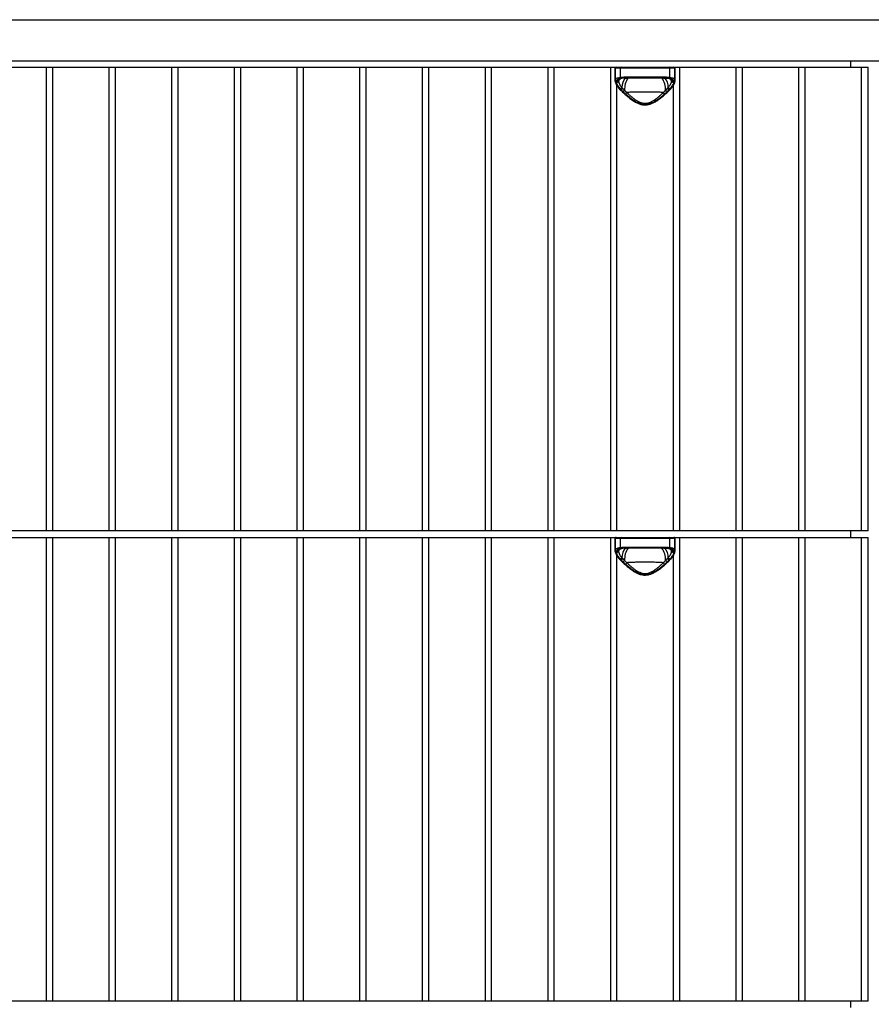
# Model space of a CAD drawing. Header units: inches. Extents: x 2094 to 2277, y 468 to 540.
# Tile 3 of 8: x 2109 to 2125, y 486 to 504. Entities that reach past the tile are written whole.
import ezdxf

# ---------------------------------------------------------------- set-up
doc = ezdxf.new("R2010")
doc.units = ezdxf.units.IN
doc.header["$MEASUREMENT"] = 0

# ---------------------------------------------------------------- blocks, each defined once
blk = doc.blocks.new('Murmur 6 Drawer Dresser_Front')
at = {"linetype": 'Continuous', "lineweight": 25}
for p, q in [((-9.804, 35.434), (52.326, 35.434)), ((-9.804, 34.686), (52.326, 34.686)), ((20.887, 34.568), (20.887, 34.686)), ((-9.804, 34.568), (21.202, 34.568)), ((6.218, 26.117), (6.218, 34.568)), ((6.325, 34.568), (6.325, 26.117)), ((7.361, 26.117), (7.361, 34.568)), ((7.468, 34.568), (7.468, 26.117)), ((8.505, 26.117), (8.505, 34.568)), ((8.612, 34.568), (8.612, 26.117)), ((9.648, 26.117), (9.648, 34.568)), ((9.756, 34.568), (9.756, 26.117)), ((10.792, 26.117), (10.792, 34.568)), ((10.899, 34.568), (10.899, 26.117)), ((11.936, 26.117), (11.936, 34.568)), ((12.043, 34.568), (12.043, 26.117)), ((13.079, 26.117), (13.079, 34.568)), ((13.186, 34.568), (13.186, 26.117)), ((14.223, 26.117), (14.223, 34.568)), ((14.33, 34.568), (14.33, 26.117)), ((15.366, 26.117), (15.366, 34.568)), ((15.474, 34.568), (15.474, 26.117)), ((16.51, 26.117), (16.51, 34.568)), ((16.59, 34.549), (16.59, 34.32)), ((17.681, 34.549), (16.59, 34.549)), ((16.591, 34.332), (16.591, 34.549)), ((16.683, 34.549), (16.683, 34.384)), ((17.588, 34.384), (17.588, 34.549)), ((17.68, 34.549), (17.68, 34.332)), ((17.681, 34.32), (17.681, 34.549)), ((17.761, 34.568), (17.761, 26.117)), ((18.797, 26.117), (18.797, 34.568)), ((18.904, 34.568), (18.904, 26.117)), ((19.941, 26.117), (19.941, 34.568)), ((20.048, 34.568), (20.048, 26.117)), ((21.084, 26.117), (21.084, 34.568)), ((21.202, 26.117), (21.202, 34.568)), ((16.689, 34.363), (16.656, 34.339)), ((16.676, 34.358), (16.656, 34.339)), ((16.697, 34.365), (16.705, 34.366)), ((16.779, 34.37), (16.795, 34.371)), ((16.818, 34.391), (17.453, 34.391)), ((17.443, 34.371), (16.828, 34.371)), ((17.475, 34.371), (17.56, 34.366)), ((17.56, 34.367), (17.571, 34.365)), ((17.566, 34.366), (17.574, 34.365)), ((17.614, 34.339), (17.582, 34.363)), ((17.614, 34.339), (17.595, 34.358)), ((16.617, 34.24), (16.617, 26.117)), ((16.683, 34.156), (16.683, 34.156)), ((17.587, 34.156), (17.587, 34.156)), ((17.654, 26.117), (17.654, 34.24)), ((21.202, 26.117), (-9.804, 26.117)), ((20.887, 25.998), (20.887, 26.117)), ((-9.804, 25.998), (21.202, 25.998)), ((6.218, 17.547), (6.218, 25.998)), ((6.325, 25.998), (6.325, 17.547)), ((7.361, 17.547), (7.361, 25.998)), ((7.468, 25.998), (7.468, 17.547)), ((8.505, 17.547), (8.505, 25.998)), ((8.612, 25.998), (8.612, 17.547)), ((9.648, 17.547), (9.648, 25.998)), ((9.756, 25.998), (9.756, 17.547)), ((10.792, 17.547), (10.792, 25.998)), ((10.899, 25.998), (10.899, 17.547)), ((11.936, 17.547), (11.936, 25.998)), ((12.043, 25.998), (12.043, 17.547)), ((13.079, 17.547), (13.079, 25.998)), ((13.186, 25.998), (13.186, 17.547)), ((14.223, 17.547), (14.223, 25.998)), ((14.33, 25.998), (14.33, 17.547)), ((15.366, 17.547), (15.366, 25.998)), ((15.474, 25.998), (15.474, 17.547)), ((16.51, 17.547), (16.51, 25.998)), ((16.59, 25.979), (16.59, 25.75)), ((17.681, 25.979), (16.59, 25.979)), ((16.591, 25.762), (16.591, 25.979)), ((16.683, 25.979), (16.683, 25.814)), ((17.588, 25.814), (17.588, 25.979)), ((17.68, 25.979), (17.68, 25.762)), ((17.681, 25.75), (17.681, 25.979)), ((17.761, 25.998), (17.761, 17.547)), ((18.797, 17.547), (18.797, 25.998)), ((18.904, 25.998), (18.904, 17.547)), ((19.941, 17.547), (19.941, 25.998)), ((20.048, 25.998), (20.048, 17.547)), ((21.084, 17.547), (21.084, 25.998)), ((21.202, 17.547), (21.202, 25.998)), ((16.617, 25.67), (16.617, 17.547)), ((16.689, 25.793), (16.656, 25.77)), ((16.676, 25.788), (16.656, 25.77)), ((16.697, 25.795), (16.705, 25.796)), ((16.779, 25.8), (16.795, 25.801)), ((16.818, 25.821), (17.453, 25.821)), ((17.443, 25.802), (16.828, 25.802)), ((17.475, 25.801), (17.56, 25.796)), ((17.56, 25.797), (17.571, 25.795)), ((17.566, 25.796), (17.574, 25.795)), ((17.614, 25.77), (17.582, 25.793)), ((17.614, 25.77), (17.595, 25.788)), ((17.654, 17.547), (17.654, 25.671)), ((16.683, 25.586), (16.683, 25.586)), ((17.587, 25.586), (17.587, 25.586)), ((21.202, 17.547), (-9.804, 17.547)), ((20.887, 17.429), (20.887, 17.547))]:
    blk.add_line(p, q, dxfattribs=at)
at = {"linetype": 'Continuous', "lineweight": 25, "flags": 128}
for points in [[(16.818, 34.391), (16.818, 34.387), (16.818, 34.384), (16.819, 34.38), (16.821, 34.377), (16.822, 34.375), (16.824, 34.373), (16.826, 34.372), (16.828, 34.371)], [(17.453, 34.391), (17.453, 34.387), (17.452, 34.384), (17.451, 34.38), (17.45, 34.377), (17.449, 34.375), (17.447, 34.373), (17.445, 34.372), (17.443, 34.371)], [(16.818, 25.821), (16.818, 25.817), (16.818, 25.814), (16.819, 25.81), (16.821, 25.807), (16.822, 25.805), (16.824, 25.803), (16.826, 25.802), (16.828, 25.802)], [(17.453, 25.821), (17.453, 25.817), (17.452, 25.814), (17.451, 25.81), (17.45, 25.807), (17.449, 25.805), (17.447, 25.803), (17.445, 25.802), (17.443, 25.802)]]:
    blk.add_lwpolyline(points, dxfattribs=at)
at = {"linetype": 'Continuous', "lineweight": 25}
for centre, radius, start, end in [((16.61, 34.549), 0.0197, 90, 180), ((16.611, 34.549), 0.0197, 90.0513, 180.0512), ((16.7, 34.551), 0.0176, 100.5434, 187.6171), ((17.571, 34.551), 0.0176, 352.3829, 79.4566), ((17.66, 34.549), 0.0197, 359.9488, 89.9487), ((17.661, 34.549), 0.0197, 0, 90), ((16.61, 34.334), 0.0195, 183.6773, 270.5461), ((16.609, 34.309), 0.0182, 181.4217, 274.6777), ((16.841, 34.175), 0.238, 126.3181, 142.0946), ((16.702, 34.384), 0.0197, 178.2445, 254.0511), ((17.015, 34.193), 0.303, 143.5326, 179.1941), ((17.129, 34.165), 0.368, 145.4309, 182.796), ((17.141, 34.165), 0.368, 357.2017, 34.5687), ((17.266, 34.196), 0.293, 0.2324, 38.17), ((17.43, 34.175), 0.238, 37.9135, 52.9713), ((17.568, 34.384), 0.0197, 285.9489, 1.7555), ((17.66, 34.334), 0.0195, 269.4539, 356.3227), ((17.662, 34.309), 0.0182, 265.3223, 358.5783), ((16.69, 34.166), 0.0125, 236.9525, 302.7419), ((17.581, 34.167), 0.0126, 237.4126, 301.7921), ((16.61, 25.979), 0.0197, 90, 180), ((16.611, 25.979), 0.0197, 90.0513, 180.0512), ((16.7, 25.981), 0.0176, 100.5434, 187.6171), ((17.571, 25.981), 0.0176, 352.3829, 79.4566), ((17.66, 25.979), 0.0197, 359.9488, 89.9487), ((17.661, 25.979), 0.0197, 0, 90), ((16.61, 25.764), 0.0195, 183.6773, 270.5461), ((16.609, 25.739), 0.0182, 181.4217, 274.6777), ((16.84, 25.606), 0.237, 125.3578, 142.1045), ((16.702, 25.814), 0.0197, 178.2445, 254.0511), ((17.015, 25.623), 0.303, 143.5326, 179.1941), ((17.129, 25.595), 0.368, 145.4309, 182.796), ((17.141, 25.595), 0.368, 357.2017, 34.5687), ((17.266, 25.626), 0.293, 0.2324, 38.17), ((17.43, 25.605), 0.238, 37.9135, 52.9713), ((17.568, 25.814), 0.0197, 285.9489, 1.7555), ((17.66, 25.764), 0.0195, 269.4539, 356.3227), ((17.662, 25.739), 0.0182, 265.3223, 358.5783), ((16.69, 25.597), 0.0125, 236.9525, 302.7419), ((17.581, 25.597), 0.0126, 237.4126, 301.7921)]:
    blk.add_arc(centre, radius, start, end, dxfattribs=at)
for points in [[(16.591, 34.308), (16.59, 34.317), (16.59, 34.325), (16.591, 34.332)], [(16.611, 34.314), (16.61, 34.311), (16.61, 34.307), (16.61, 34.304)], [(16.61, 34.304), (16.61, 34.3), (16.61, 34.295), (16.611, 34.291)], [(16.614, 34.325), (16.612, 34.321), (16.611, 34.318), (16.611, 34.314)], [(16.656, 34.339), (16.655, 34.336), (16.654, 34.333), (16.654, 34.33)], [(16.683, 34.384), (16.723, 34.39), (16.768, 34.391), (16.818, 34.391)], [(16.699, 34.365), (16.699, 34.365), (16.698, 34.365), (16.697, 34.365)], [(16.828, 34.371), (16.78, 34.371), (16.738, 34.37), (16.699, 34.365)], [(17.571, 34.365), (17.533, 34.37), (17.49, 34.371), (17.443, 34.371)], [(17.453, 34.391), (17.503, 34.391), (17.548, 34.39), (17.588, 34.384)], [(17.574, 34.365), (17.573, 34.365), (17.572, 34.365), (17.571, 34.365)], [(17.617, 34.33), (17.616, 34.333), (17.615, 34.336), (17.614, 34.339)], [(17.66, 34.314), (17.66, 34.318), (17.659, 34.321), (17.657, 34.325)], [(17.661, 34.304), (17.661, 34.307), (17.661, 34.311), (17.66, 34.314)], [(17.66, 34.291), (17.661, 34.295), (17.661, 34.3), (17.661, 34.304)], [(17.68, 34.332), (17.681, 34.325), (17.681, 34.317), (17.68, 34.308)], [(16.681, 34.172), (16.693, 34.179), (16.703, 34.187), (16.712, 34.197)], [(16.681, 34.172), (16.686, 34.166), (16.691, 34.161), (16.697, 34.156)], [(16.697, 34.156), (16.708, 34.163), (16.719, 34.172), (16.727, 34.182)], [(16.697, 34.156), (16.709, 34.144), (16.722, 34.132), (16.735, 34.12)], [(16.735, 34.12), (16.745, 34.128), (16.754, 34.137), (16.762, 34.147)], [(16.735, 34.12), (16.75, 34.106), (16.766, 34.092), (16.782, 34.077)], [(16.782, 34.077), (16.79, 34.087), (16.797, 34.097), (16.803, 34.107)], [(17.488, 34.077), (17.481, 34.087), (17.473, 34.097), (17.468, 34.107)], [(17.488, 34.077), (17.505, 34.092), (17.521, 34.106), (17.536, 34.12)], [(17.536, 34.12), (17.526, 34.128), (17.516, 34.137), (17.509, 34.147)], [(17.536, 34.12), (17.549, 34.132), (17.562, 34.144), (17.574, 34.156)], [(17.544, 34.182), (17.552, 34.172), (17.563, 34.163), (17.574, 34.156)], [(17.559, 34.197), (17.568, 34.187), (17.578, 34.179), (17.589, 34.172)], [(17.574, 34.156), (17.579, 34.161), (17.584, 34.166), (17.589, 34.172)], [(16.591, 25.738), (16.59, 25.747), (16.59, 25.755), (16.591, 25.762)], [(16.611, 25.744), (16.61, 25.741), (16.61, 25.737), (16.61, 25.734)], [(16.61, 25.734), (16.61, 25.73), (16.61, 25.725), (16.611, 25.721)], [(16.614, 25.755), (16.612, 25.752), (16.611, 25.748), (16.611, 25.744)], [(16.656, 25.77), (16.655, 25.767), (16.654, 25.763), (16.654, 25.76)], [(16.683, 25.814), (16.723, 25.82), (16.768, 25.821), (16.818, 25.821)], [(16.699, 25.795), (16.699, 25.795), (16.698, 25.795), (16.697, 25.795)], [(16.828, 25.802), (16.78, 25.802), (16.738, 25.8), (16.699, 25.795)], [(17.571, 25.795), (17.533, 25.8), (17.49, 25.802), (17.443, 25.802)], [(17.453, 25.821), (17.503, 25.821), (17.548, 25.82), (17.588, 25.814)], [(17.574, 25.795), (17.573, 25.795), (17.572, 25.795), (17.571, 25.795)], [(17.617, 25.76), (17.616, 25.763), (17.615, 25.767), (17.614, 25.77)], [(17.66, 25.744), (17.66, 25.748), (17.659, 25.752), (17.657, 25.755)], [(17.661, 25.734), (17.661, 25.737), (17.661, 25.741), (17.66, 25.744)], [(17.66, 25.721), (17.661, 25.725), (17.661, 25.73), (17.661, 25.734)], [(17.68, 25.762), (17.681, 25.755), (17.681, 25.747), (17.68, 25.738)], [(16.681, 25.602), (16.693, 25.609), (16.703, 25.618), (16.712, 25.627)], [(16.681, 25.602), (16.686, 25.596), (16.691, 25.591), (16.697, 25.586)], [(16.697, 25.586), (16.708, 25.593), (16.719, 25.602), (16.727, 25.612)], [(16.697, 25.586), (16.709, 25.574), (16.722, 25.562), (16.735, 25.55)], [(16.735, 25.55), (16.745, 25.558), (16.754, 25.567), (16.762, 25.577)], [(16.735, 25.55), (16.75, 25.536), (16.766, 25.522), (16.782, 25.507)], [(16.782, 25.507), (16.79, 25.517), (16.797, 25.527), (16.803, 25.537)], [(17.488, 25.507), (17.481, 25.517), (17.473, 25.527), (17.468, 25.537)], [(17.488, 25.507), (17.505, 25.522), (17.521, 25.536), (17.536, 25.55)], [(17.536, 25.55), (17.526, 25.558), (17.516, 25.567), (17.509, 25.577)], [(17.536, 25.55), (17.549, 25.562), (17.562, 25.574), (17.574, 25.586)], [(17.544, 25.612), (17.552, 25.602), (17.563, 25.593), (17.574, 25.586)], [(17.559, 25.627), (17.568, 25.618), (17.578, 25.609), (17.589, 25.602)], [(17.574, 25.586), (17.579, 25.591), (17.584, 25.596), (17.589, 25.602)]]:
    blk.add_open_spline(points, degree=3, dxfattribs=at)
for points, knots in [([(16.591, 34.332), (16.592, 34.34), (16.595, 34.346), (16.601, 34.355), (16.604, 34.357), (16.61, 34.362), (16.613, 34.365), (16.625, 34.371), (16.634, 34.374), (16.656, 34.38), (16.669, 34.383), (16.683, 34.384)], [0, 0, 0, 0, 0.25, 0.25, 0.375, 0.375, 0.5, 0.5, 0.75, 0.75, 1, 1, 1, 1]), ([(16.593, 34.301), (16.593, 34.297), (16.595, 34.282), (16.608, 34.253), (16.633, 34.213), (16.659, 34.179), (16.679, 34.161), (16.684, 34.156)], [0, 0, 0, 0, 0.0902664, 0.3411788, 0.6191228, 0.9122057, 1, 1, 1, 1]), ([(16.61, 34.304), (16.618, 34.305), (16.625, 34.307), (16.64, 34.313), (16.647, 34.317), (16.653, 34.321)], [0, 0, 0, 0, 0.5, 0.5, 1, 1, 1, 1]), ([(16.611, 34.314), (16.618, 34.315), (16.626, 34.317), (16.641, 34.322), (16.648, 34.326), (16.654, 34.33)], [0, 0, 0, 0, 0.5, 0.5, 1, 1, 1, 1]), ([(16.611, 34.291), (16.618, 34.292), (16.626, 34.294), (16.64, 34.301), (16.647, 34.305), (16.653, 34.309)], [0, 0, 0, 0, 0.5, 0.5, 1, 1, 1, 1]), ([(16.611, 34.291), (16.612, 34.282), (16.614, 34.273), (16.622, 34.254), (16.627, 34.244), (16.645, 34.214), (16.661, 34.193), (16.681, 34.172)], [0, 0, 0, 0, 0.25, 0.25, 0.5, 0.5, 1, 1, 1, 1]), ([(16.697, 34.365), (16.686, 34.363), (16.675, 34.361), (16.657, 34.357), (16.649, 34.354), (16.635, 34.348), (16.629, 34.344), (16.619, 34.335), (16.616, 34.33), (16.614, 34.325)], [0, 0, 0, 0, 0.25, 0.25, 0.5, 0.5, 0.75, 0.75, 1, 1, 1, 1]), ([(16.656, 34.339), (16.65, 34.335), (16.643, 34.332), (16.629, 34.327), (16.621, 34.326), (16.614, 34.325)], [0, 0, 0, 0, 0.5, 0.5, 1, 1, 1, 1]), ([(16.654, 34.33), (16.654, 34.329), (16.653, 34.326), (16.653, 34.323), (16.653, 34.321)], [0, 0, 0, 0, 0.500711, 1, 1, 1, 1]), ([(16.653, 34.321), (16.653, 34.32), (16.653, 34.317), (16.652, 34.313), (16.653, 34.31), (16.653, 34.309)], [0, 0, 0, 0, 0.336258, 0.669308, 1, 1, 1, 1]), ([(16.653, 34.309), (16.653, 34.307), (16.653, 34.304), (16.654, 34.299), (16.655, 34.294), (16.657, 34.288), (16.659, 34.282), (16.661, 34.276), (16.664, 34.27), (16.667, 34.264), (16.671, 34.255), (16.678, 34.243), (16.687, 34.23), (16.695, 34.218), (16.703, 34.207), (16.709, 34.2), (16.712, 34.197)], [0, 0, 0, 0, 0.051698, 0.104309, 0.157789, 0.21216, 0.267479, 0.323834, 0.381334, 0.440107, 0.500308, 0.616495, 0.750531, 0.831989, 0.91478, 1, 1, 1, 1]), ([(16.674, 34.359), (16.677, 34.36), (16.684, 34.363), (16.7, 34.365), (16.709, 34.366)], [0, 0, 0, 0, 0.488595, 1, 1, 1, 1]), ([(17.559, 34.197), (17.56, 34.199), (17.565, 34.204), (17.573, 34.214), (17.583, 34.228), (17.593, 34.243), (17.601, 34.257), (17.607, 34.269), (17.611, 34.28), (17.615, 34.291), (17.617, 34.3), (17.618, 34.306), (17.618, 34.309)], [0, 0, 0, 0, 0.045115, 0.125248, 0.250657, 0.386181, 0.502854, 0.609308, 0.711663, 0.810632, 0.9067, 1, 1, 1, 1]), ([(17.562, 34.366), (17.57, 34.365), (17.586, 34.363), (17.593, 34.36), (17.597, 34.359)], [0, 0, 0, 0, 0.5097871, 1, 1, 1, 1]), ([(17.657, 34.325), (17.655, 34.33), (17.651, 34.335), (17.642, 34.344), (17.636, 34.348), (17.615, 34.357), (17.596, 34.362), (17.574, 34.365)], [0, 0, 0, 0, 0.25, 0.25, 0.5, 0.5, 1, 1, 1, 1]), ([(17.587, 34.156), (17.595, 34.164), (17.617, 34.186), (17.646, 34.224), (17.668, 34.265), (17.679, 34.292), (17.679, 34.304), (17.679, 34.306)], [0, 0, 0, 0, 0.149467, 0.435469, 0.723503, 0.970738, 1, 1, 1, 1]), ([(17.588, 34.384), (17.602, 34.383), (17.614, 34.38), (17.631, 34.376), (17.636, 34.374), (17.645, 34.371), (17.649, 34.369), (17.661, 34.362), (17.667, 34.357), (17.676, 34.346), (17.679, 34.34), (17.68, 34.332)], [0, 0, 0, 0, 0.25, 0.25, 0.375, 0.375, 0.5, 0.5, 0.75, 0.75, 1, 1, 1, 1]), ([(17.589, 34.172), (17.599, 34.182), (17.608, 34.193), (17.625, 34.214), (17.632, 34.225), (17.65, 34.255), (17.658, 34.274), (17.66, 34.291)], [0, 0, 0, 0, 0.25, 0.25, 0.5, 0.5, 1, 1, 1, 1]), ([(17.657, 34.325), (17.649, 34.326), (17.642, 34.327), (17.627, 34.332), (17.621, 34.335), (17.614, 34.339)], [0, 0, 0, 0, 0.5, 0.5, 1, 1, 1, 1]), ([(17.618, 34.321), (17.618, 34.323), (17.617, 34.326), (17.617, 34.329), (17.617, 34.33)], [0, 0, 0, 0, 0.497284, 1, 1, 1, 1]), ([(17.617, 34.33), (17.623, 34.326), (17.63, 34.322), (17.645, 34.317), (17.652, 34.315), (17.66, 34.314)], [0, 0, 0, 0, 0.5, 0.5, 1, 1, 1, 1]), ([(17.618, 34.309), (17.618, 34.311), (17.618, 34.315), (17.618, 34.319), (17.618, 34.321)], [0, 0, 0, 0, 0.496775, 1, 1, 1, 1]), ([(17.618, 34.321), (17.624, 34.317), (17.631, 34.313), (17.645, 34.307), (17.653, 34.305), (17.661, 34.304)], [0, 0, 0, 0, 0.5, 0.5, 1, 1, 1, 1]), ([(17.618, 34.309), (17.624, 34.305), (17.631, 34.301), (17.645, 34.294), (17.652, 34.292), (17.66, 34.291)], [0, 0, 0, 0, 0.5, 0.5, 1, 1, 1, 1]), ([(16.683, 34.156), (16.702, 34.138), (16.741, 34.1), (16.806, 34.042), (16.874, 33.987), (16.939, 33.943), (17, 33.91), (17.057, 33.889), (17.114, 33.879), (17.171, 33.881), (17.228, 33.894), (17.283, 33.916), (17.34, 33.949), (17.402, 33.991), (17.467, 34.043), (17.531, 34.101), (17.569, 34.138), (17.587, 34.156)], [0, 0, 0, 0, 0.081505, 0.171046, 0.251975, 0.324057, 0.382853, 0.433586, 0.481019, 0.531459, 0.579224, 0.629669, 0.686694, 0.753154, 0.830942, 0.919527, 1, 1, 1, 1]), ([(16.712, 34.197), (16.714, 34.194), (16.719, 34.19), (16.725, 34.184), (16.727, 34.182)], [0, 0, 0, 0, 0.5040159, 1, 1, 1, 1]), ([(16.727, 34.182), (16.73, 34.179), (16.736, 34.173), (16.745, 34.164), (16.754, 34.155), (16.759, 34.149), (16.762, 34.147)], [0, 0, 0, 0, 0.270812, 0.527619, 0.770654, 1, 1, 1, 1]), ([(16.762, 34.147), (16.764, 34.144), (16.768, 34.139), (16.775, 34.132), (16.782, 34.125), (16.792, 34.116), (16.799, 34.11), (16.803, 34.107)], [0, 0, 0, 0, 0.172628, 0.339188, 0.4998, 0.74967, 1, 1, 1, 1]), ([(17.468, 34.107), (17.443, 34.109), (17.418, 34.11), (17.378, 34.111), (17.365, 34.112), (17.338, 34.112), (17.324, 34.113), (17.253, 34.114), (17.195, 34.115), (17.121, 34.115), (17.106, 34.115), (17.076, 34.115), (17.062, 34.115), (17.018, 34.114), (16.99, 34.114), (16.947, 34.113), (16.933, 34.112), (16.906, 34.112), (16.892, 34.111), (16.853, 34.11), (16.827, 34.109), (16.803, 34.107)], [0, 0, 0, 0, 0.125, 0.125, 0.1875, 0.1875, 0.25, 0.25, 0.5, 0.5, 0.5625, 0.5625, 0.625, 0.625, 0.75, 0.75, 0.8125, 0.8125, 0.875, 0.875, 1, 1, 1, 1]), ([(16.803, 34.107), (16.807, 34.103), (16.814, 34.096), (16.824, 34.087), (16.832, 34.08), (16.842, 34.07), (16.856, 34.057), (16.88, 34.036), (16.911, 34.01), (16.951, 33.98), (16.993, 33.952), (17.038, 33.93), (17.086, 33.914), (17.136, 33.908), (17.186, 33.914), (17.233, 33.93), (17.278, 33.953), (17.32, 33.98), (17.36, 34.01), (17.391, 34.036), (17.415, 34.058), (17.431, 34.073), (17.449, 34.089), (17.46, 34.1), (17.468, 34.107)], [0, 0, 0, 0, 0.02271, 0.0410075, 0.0548926, 0.064365, 0.0983381, 0.1281361, 0.1913866, 0.2543129, 0.3171119, 0.3788925, 0.4401567, 0.5005226, 0.5611219, 0.6216346, 0.6835675, 0.7461869, 0.809495, 0.872965, 0.9026407, 0.9364076, 0.9592773, 1, 1, 1, 1]), ([(17.468, 34.107), (17.47, 34.109), (17.475, 34.113), (17.483, 34.119), (17.491, 34.127), (17.499, 34.136), (17.505, 34.143), (17.509, 34.147)], [0, 0, 0, 0, 0.166526, 0.332954, 0.499407, 0.742788, 1, 1, 1, 1]), ([(17.509, 34.147), (17.511, 34.149), (17.517, 34.155), (17.525, 34.164), (17.534, 34.173), (17.54, 34.179), (17.544, 34.182)], [0, 0, 0, 0, 0.226978, 0.469236, 0.726836, 1, 1, 1, 1]), ([(17.544, 34.182), (17.546, 34.184), (17.551, 34.19), (17.556, 34.194), (17.559, 34.197)], [0, 0, 0, 0, 0.495977, 1, 1, 1, 1]), ([(16.782, 34.077), (16.806, 34.057), (16.831, 34.036), (16.883, 33.996), (16.91, 33.976), (16.953, 33.95), (16.969, 33.941), (17, 33.925), (17.015, 33.918), (17.04, 33.909), (17.048, 33.906), (17.065, 33.901), (17.074, 33.899), (17.1, 33.894), (17.118, 33.892), (17.145, 33.892), (17.154, 33.893), (17.172, 33.894), (17.18, 33.896), (17.206, 33.901), (17.223, 33.906), (17.256, 33.918), (17.272, 33.925), (17.303, 33.941), (17.318, 33.95), (17.347, 33.968), (17.361, 33.977), (17.388, 33.997), (17.402, 34.006), (17.441, 34.037), (17.465, 34.057), (17.488, 34.077)], [0, 0, 0, 0, 0.125, 0.125, 0.25, 0.25, 0.3125, 0.3125, 0.375, 0.375, 0.40625, 0.40625, 0.4375, 0.4375, 0.5, 0.5, 0.53125, 0.53125, 0.5625, 0.5625, 0.625, 0.625, 0.6875, 0.6875, 0.75, 0.75, 0.8125, 0.8125, 0.875, 0.875, 1, 1, 1, 1]), ([(16.591, 25.762), (16.592, 25.77), (16.595, 25.776), (16.601, 25.785), (16.604, 25.787), (16.61, 25.792), (16.613, 25.795), (16.625, 25.801), (16.634, 25.805), (16.656, 25.81), (16.669, 25.813), (16.683, 25.814)], [0, 0, 0, 0, 0.25, 0.25, 0.375, 0.375, 0.5, 0.5, 0.75, 0.75, 1, 1, 1, 1]), ([(16.593, 25.731), (16.593, 25.727), (16.595, 25.712), (16.608, 25.683), (16.633, 25.643), (16.659, 25.61), (16.679, 25.591), (16.684, 25.587)], [0, 0, 0, 0, 0.090266, 0.341179, 0.619123, 0.912206, 1, 1, 1, 1]), ([(16.61, 25.734), (16.618, 25.735), (16.625, 25.737), (16.64, 25.743), (16.647, 25.747), (16.653, 25.751)], [0, 0, 0, 0, 0.5, 0.5, 1, 1, 1, 1]), ([(16.611, 25.744), (16.618, 25.745), (16.626, 25.747), (16.641, 25.752), (16.648, 25.756), (16.654, 25.76)], [0, 0, 0, 0, 0.5, 0.5, 1, 1, 1, 1]), ([(16.611, 25.721), (16.618, 25.722), (16.626, 25.724), (16.64, 25.731), (16.647, 25.735), (16.653, 25.739)], [0, 0, 0, 0, 0.5, 0.5, 1, 1, 1, 1]), ([(16.611, 25.721), (16.612, 25.712), (16.614, 25.703), (16.622, 25.684), (16.627, 25.675), (16.645, 25.644), (16.661, 25.623), (16.681, 25.602)], [0, 0, 0, 0, 0.25, 0.25, 0.5, 0.5, 1, 1, 1, 1]), ([(16.697, 25.795), (16.686, 25.793), (16.675, 25.792), (16.657, 25.787), (16.649, 25.784), (16.635, 25.778), (16.629, 25.774), (16.619, 25.765), (16.616, 25.76), (16.614, 25.755)], [0, 0, 0, 0, 0.25, 0.25, 0.5, 0.5, 0.75, 0.75, 1, 1, 1, 1]), ([(16.656, 25.77), (16.65, 25.766), (16.643, 25.762), (16.629, 25.757), (16.621, 25.756), (16.614, 25.755)], [0, 0, 0, 0, 0.5, 0.5, 1, 1, 1, 1]), ([(16.654, 25.76), (16.654, 25.759), (16.653, 25.756), (16.653, 25.753), (16.653, 25.751)], [0, 0, 0, 0, 0.500711, 1, 1, 1, 1]), ([(16.653, 25.751), (16.653, 25.75), (16.653, 25.747), (16.652, 25.743), (16.653, 25.741), (16.653, 25.739)], [0, 0, 0, 0, 0.336258, 0.669308, 1, 1, 1, 1]), ([(16.653, 25.739), (16.653, 25.738), (16.653, 25.734), (16.654, 25.729), (16.655, 25.724), (16.657, 25.718), (16.659, 25.713), (16.661, 25.707), (16.664, 25.7), (16.667, 25.694), (16.671, 25.685), (16.678, 25.673), (16.687, 25.66), (16.695, 25.648), (16.703, 25.638), (16.709, 25.631), (16.712, 25.627)], [0, 0, 0, 0, 0.051698, 0.104309, 0.157789, 0.21216, 0.267479, 0.323834, 0.381334, 0.440107, 0.500308, 0.616495, 0.750531, 0.831989, 0.91478, 1, 1, 1, 1]), ([(16.674, 25.789), (16.677, 25.79), (16.684, 25.793), (16.7, 25.795), (16.709, 25.796)], [0, 0, 0, 0, 0.488595, 1, 1, 1, 1]), ([(17.559, 25.627), (17.56, 25.629), (17.565, 25.634), (17.573, 25.644), (17.583, 25.658), (17.593, 25.673), (17.601, 25.687), (17.607, 25.699), (17.611, 25.71), (17.615, 25.721), (17.617, 25.73), (17.618, 25.736), (17.618, 25.739)], [0, 0, 0, 0, 0.045115, 0.125248, 0.250657, 0.386181, 0.502854, 0.609308, 0.711663, 0.810632, 0.9067, 1, 1, 1, 1]), ([(17.562, 25.796), (17.57, 25.795), (17.586, 25.793), (17.593, 25.79), (17.597, 25.789)], [0, 0, 0, 0, 0.509787, 1, 1, 1, 1]), ([(17.657, 25.755), (17.655, 25.76), (17.651, 25.765), (17.642, 25.774), (17.636, 25.778), (17.615, 25.788), (17.596, 25.792), (17.574, 25.795)], [0, 0, 0, 0, 0.25, 0.25, 0.5, 0.5, 1, 1, 1, 1]), ([(17.587, 25.587), (17.595, 25.594), (17.617, 25.616), (17.646, 25.654), (17.668, 25.695), (17.679, 25.722), (17.679, 25.734), (17.679, 25.736)], [0, 0, 0, 0, 0.149467, 0.435469, 0.723503, 0.970738, 1, 1, 1, 1]), ([(17.588, 25.814), (17.602, 25.813), (17.614, 25.81), (17.631, 25.806), (17.636, 25.804), (17.645, 25.801), (17.649, 25.799), (17.661, 25.793), (17.667, 25.788), (17.676, 25.776), (17.679, 25.77), (17.68, 25.762)], [0, 0, 0, 0, 0.25, 0.25, 0.375, 0.375, 0.5, 0.5, 0.75, 0.75, 1, 1, 1, 1]), ([(17.589, 25.602), (17.599, 25.612), (17.608, 25.623), (17.625, 25.644), (17.632, 25.655), (17.65, 25.685), (17.658, 25.704), (17.66, 25.721)], [0, 0, 0, 0, 0.25, 0.25, 0.5, 0.5, 1, 1, 1, 1]), ([(17.657, 25.755), (17.649, 25.756), (17.642, 25.757), (17.627, 25.762), (17.621, 25.766), (17.614, 25.77)], [0, 0, 0, 0, 0.5, 0.5, 1, 1, 1, 1]), ([(17.618, 25.751), (17.618, 25.753), (17.617, 25.756), (17.617, 25.759), (17.617, 25.76)], [0, 0, 0, 0, 0.497284, 1, 1, 1, 1]), ([(17.617, 25.76), (17.623, 25.756), (17.63, 25.752), (17.645, 25.747), (17.652, 25.745), (17.66, 25.744)], [0, 0, 0, 0, 0.5, 0.5, 1, 1, 1, 1]), ([(17.618, 25.739), (17.618, 25.741), (17.618, 25.745), (17.618, 25.749), (17.618, 25.751)], [0, 0, 0, 0, 0.496775, 1, 1, 1, 1]), ([(17.618, 25.751), (17.624, 25.747), (17.631, 25.743), (17.645, 25.737), (17.653, 25.735), (17.661, 25.734)], [0, 0, 0, 0, 0.5, 0.5, 1, 1, 1, 1]), ([(17.618, 25.739), (17.624, 25.735), (17.631, 25.731), (17.645, 25.724), (17.652, 25.722), (17.66, 25.721)], [0, 0, 0, 0, 0.5, 0.5, 1, 1, 1, 1]), ([(16.683, 25.586), (16.702, 25.568), (16.741, 25.53), (16.806, 25.472), (16.874, 25.417), (16.939, 25.373), (17, 25.34), (17.057, 25.319), (17.114, 25.309), (17.171, 25.311), (17.228, 25.324), (17.283, 25.346), (17.34, 25.379), (17.402, 25.421), (17.467, 25.473), (17.531, 25.531), (17.569, 25.568), (17.587, 25.586)], [0, 0, 0, 0, 0.0815047, 0.1710456, 0.2519745, 0.3240573, 0.3828527, 0.4335856, 0.4810192, 0.5314593, 0.5792236, 0.629669, 0.6866944, 0.7531542, 0.830942, 0.9195269, 1, 1, 1, 1]), ([(16.712, 25.627), (16.714, 25.625), (16.719, 25.62), (16.725, 25.615), (16.727, 25.612)], [0, 0, 0, 0, 0.504016, 1, 1, 1, 1]), ([(16.727, 25.612), (16.73, 25.609), (16.736, 25.603), (16.745, 25.594), (16.754, 25.585), (16.759, 25.579), (16.762, 25.577)], [0, 0, 0, 0, 0.270812, 0.527619, 0.770654, 1, 1, 1, 1]), ([(16.762, 25.577), (16.764, 25.574), (16.768, 25.569), (16.775, 25.563), (16.782, 25.555), (16.792, 25.546), (16.799, 25.54), (16.803, 25.537)], [0, 0, 0, 0, 0.172628, 0.339188, 0.4998, 0.74967, 1, 1, 1, 1]), ([(16.782, 25.507), (16.806, 25.487), (16.831, 25.466), (16.883, 25.426), (16.91, 25.407), (16.953, 25.38), (16.969, 25.371), (17, 25.355), (17.015, 25.348), (17.04, 25.339), (17.048, 25.336), (17.065, 25.331), (17.074, 25.329), (17.1, 25.324), (17.118, 25.322), (17.145, 25.322), (17.154, 25.323), (17.172, 25.325), (17.18, 25.326), (17.206, 25.331), (17.223, 25.336), (17.256, 25.348), (17.272, 25.355), (17.303, 25.371), (17.318, 25.38), (17.347, 25.398), (17.361, 25.407), (17.388, 25.427), (17.402, 25.437), (17.441, 25.467), (17.465, 25.487), (17.488, 25.507)], [0, 0, 0, 0, 0.125, 0.125, 0.25, 0.25, 0.3125, 0.3125, 0.375, 0.375, 0.40625, 0.40625, 0.4375, 0.4375, 0.5, 0.5, 0.53125, 0.53125, 0.5625, 0.5625, 0.625, 0.625, 0.6875, 0.6875, 0.75, 0.75, 0.8125, 0.8125, 0.875, 0.875, 1, 1, 1, 1]), ([(17.468, 25.537), (17.443, 25.539), (17.418, 25.54), (17.378, 25.541), (17.365, 25.542), (17.338, 25.542), (17.324, 25.543), (17.253, 25.544), (17.195, 25.545), (17.121, 25.545), (17.106, 25.545), (17.076, 25.545), (17.062, 25.545), (17.018, 25.544), (16.99, 25.544), (16.947, 25.543), (16.933, 25.542), (16.906, 25.542), (16.892, 25.541), (16.853, 25.54), (16.827, 25.539), (16.803, 25.537)], [0, 0, 0, 0, 0.125, 0.125, 0.1875, 0.1875, 0.25, 0.25, 0.5, 0.5, 0.5625, 0.5625, 0.625, 0.625, 0.75, 0.75, 0.8125, 0.8125, 0.875, 0.875, 1, 1, 1, 1]), ([(16.803, 25.537), (16.807, 25.533), (16.814, 25.526), (16.824, 25.517), (16.832, 25.51), (16.842, 25.5), (16.856, 25.487), (16.88, 25.466), (16.911, 25.44), (16.951, 25.41), (16.993, 25.383), (17.038, 25.36), (17.086, 25.344), (17.136, 25.338), (17.186, 25.344), (17.233, 25.36), (17.278, 25.383), (17.32, 25.41), (17.36, 25.44), (17.391, 25.466), (17.415, 25.488), (17.431, 25.503), (17.449, 25.519), (17.46, 25.53), (17.468, 25.537)], [0, 0, 0, 0, 0.02271, 0.041008, 0.054893, 0.064365, 0.098338, 0.128136, 0.191387, 0.254313, 0.317112, 0.378893, 0.440157, 0.500523, 0.561122, 0.621635, 0.683567, 0.746187, 0.809495, 0.872965, 0.902641, 0.936408, 0.959277, 1, 1, 1, 1]), ([(17.468, 25.537), (17.47, 25.539), (17.475, 25.543), (17.483, 25.549), (17.491, 25.557), (17.499, 25.566), (17.505, 25.573), (17.509, 25.577)], [0, 0, 0, 0, 0.1665262, 0.3329543, 0.4994067, 0.7427879, 1, 1, 1, 1]), ([(17.509, 25.577), (17.511, 25.579), (17.517, 25.585), (17.525, 25.594), (17.534, 25.603), (17.54, 25.609), (17.544, 25.612)], [0, 0, 0, 0, 0.226978, 0.469236, 0.726836, 1, 1, 1, 1]), ([(17.544, 25.612), (17.546, 25.615), (17.551, 25.62), (17.556, 25.625), (17.559, 25.627)], [0, 0, 0, 0, 0.495977, 1, 1, 1, 1])]:
    blk.add_open_spline(points, degree=3, knots=knots, dxfattribs=at)

msp = doc.modelspace()

# ---------------------------------------------------------------- block references
msp.add_blockref('Murmur 6 Drawer Dresser_Front', (2103.752, 468.377))

doc.saveas('drawing.dxf')
